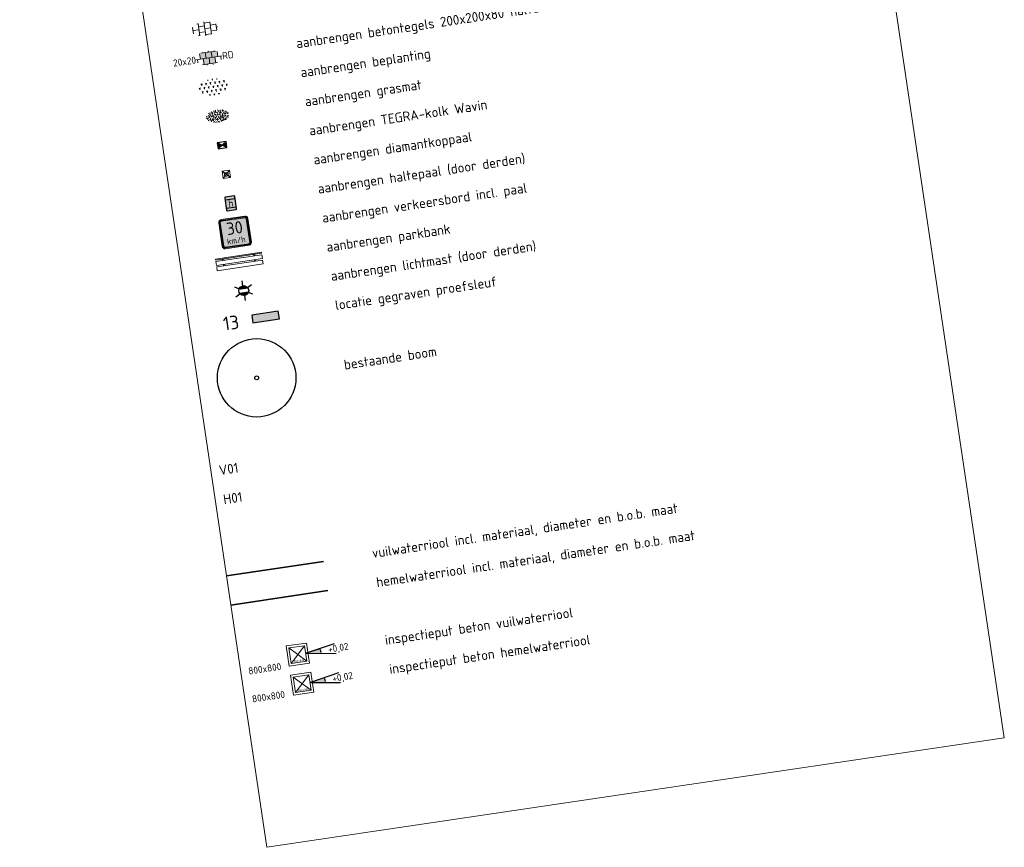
# Model space of a CAD drawing. Header units: metres. Extents: x 0 to 269924, y 0 to 933292.
# Tile 242 of 246: x 137605 to 137655, y 466929 to 466971. Entities that reach past the tile are written whole.
import ezdxf
from ezdxf.enums import TextEntityAlignment as Align

# ---------------------------------------------------------------- set-up
doc = ezdxf.new("R2010")
doc.units = ezdxf.units.M
doc.linetypes.add('RI-HWA', pattern=[7.4, 5, -2.4])
doc.linetypes.add('RI-VWA', pattern=[11, 5, -3, 0, -3])
for name, color, linetype, lineweight, true_color in [('B-WE-GR-BOOM-S', 7, 'Continuous', 25, 0x00a552), ('B-WE-MO-ONDERZOEK_SLEUF-S', 30, 'Continuous', 25, 0xff7f00), ('N-WE-GR-BEPLANTING-S', 7, 'Continuous', 18, 0x00a57c), ('N-WE-GR-GRAS-S', 7, 'Continuous', 18, 0x00a500), ('N-WE-RI-HWA_KOLK-S', 150, 'Continuous', 25, 0x007fff), ('N-WE-RI-HWA_PUTDEKSELHOOGTE-S', 150, 'Continuous', 25, 0x007fff), ('N-WE-RI-HWA_PUTNUMMER-T35', 150, 'Continuous', 35, 0x007fff), ('N-WE-RI-HWA_RIOOLPUT-T18', 150, 'Continuous', 18, 0x007fff), ('N-WE-RI-HWA_TRANSPORTLEIDING-G', 150, 'RI-HWA', 35, 0x007fff), ('N-WE-RI-VWA_PUTDEKSELHOOGTE-S', 20, 'Continuous', 25, 0xff3f00), ('N-WE-RI-VWA_PUTNUMMER-T50', 20, 'Continuous', 50, 0xff3f00), ('N-WE-RI-VWA_RIOOLPUT-T18', 20, 'Continuous', 18, 0xff3f00), ('N-WE-RI-VWA_TRANSPORTLEIDING-G', 20, 'RI-VWA', 35, 0xff3f00)]:
    doc.layers.add(name, color=color, linetype=linetype, lineweight=lineweight, true_color=true_color)
for name, color, linetype, lineweight in [('N-WE-IE-MEUBILAIR_WEGMEUBILAIR_LICHTMAST-S', 7, 'Continuous', 25), ('N-WE-IE-MEUBILAIR_WEGMEUBILAIR_PAAL-S', 7, 'Continuous', 18), ('N-WE-IE-MEUBILAIR_WEGMEUBILAIR_ZITBANK-S', 7, 'Continuous', 18), ('N-WE-VH-VERHARDING_TEGEL-S', 7, 'Continuous', 18), ('N-WE-VW-HALTEPAAL-S', 7, 'Continuous', 25), ('N-WE-VW-VERKEERSTEKEN_BORD_A-S', 7, 'Continuous', 25), ('X-XX-AL-LEGENDA-T25', 7, 'Continuous', 25)]:
    doc.layers.add(name, color=color, linetype=linetype, lineweight=lineweight)
doc.layers.add('X-XX-AL-HULPLIJN-G', color=30, linetype='Continuous', lineweight=18, plot=False)
doc.styles.add('NLCS-ISO', font='NLCS-ISO.ttf')
doc.styles.add('NLCS-ISO-M200-T18', font='NLCS-ISO.ttf', dxfattribs={"height": 0.36})
doc.styles.add('NLCS-ISO-M200-T25', font='NLCS-ISO.ttf', dxfattribs={"height": 0.5})
doc.styles.add('NLCS-RVV-M200-T25', font='NLCS-RVV.ttf')

# ---------------------------------------------------------------- blocks, each defined once
blk = doc.blocks.new('SVH-TEGEL_300X300_DUN_HALFST_KL-SO')
for p, q in [((-3.08, 0.75), (-3, 0.75)), ((-3, -0.83), (-3, 0.83)), ((-3, 0), (-1.5, 0)), ((-1.84, 1.5), (-1.5, 1.5)), ((-1.5, -1.6), (-1.5, 1.6)), ((-1.5, 0.75), (0, 0.75)), ((0, -1.78), (0, 1.78)), ((0, 1.5), (1.5, 1.5)), ((0, 0), (1.5, 0)), ((1.5, -1.6), (1.5, 1.6)), ((1.5, 0.75), (3, 0.75)), ((3, -0.83), (3, 0.83)), ((3, 0), (3.39, 0)), ((-3.08, -0.75), (-3, -0.75)), ((-1.84, -1.5), (-1.5, -1.5)), ((-1.5, -0.75), (0, -0.75)), ((0, -1.5), (1.5, -1.5)), ((1.5, -0.75), (3, -0.75))]:
    blk.add_line(p, q)
at = {"style": 'NLCS-ISO'}
blk.add_attdef('FORMAAT', text='', height=1.8, dxfattribs=at).set_placement((-3.18, 0), align=Align.MIDDLE_RIGHT)
blk.add_attdef('KLEUR', text='', height=1.8, dxfattribs=at).set_placement((3.49, 0), align=Align.MIDDLE_LEFT)
at = {"style": 'NLCS-ISO', "flags": 1}
blk.add_attdef('FUNCTIE', text='', height=1.8, dxfattribs=at).set_placement((0.12, -3.58), align=Align.MIDDLE_CENTER)
blk = doc.blocks.new('SIE-WEG_PAAL_KUNSTSTOF')
for p, q in [((-0.188, 0.188), (0.188, -0.188)), ((0.188, 0.188), (-0.188, -0.188))]:
    blk.add_line(p, q)
at = {"flags": 128}
for points in [[(-0.188, -0.188), (0.188, -0.188), (0.188, 0.188), (-0.188, 0.188)], [(-0.094, 0.094), (0.094, 0.094), (0.094, -0.094), (-0.094, -0.094)]]:
    blk.add_lwpolyline(points, close=True, dxfattribs=at)
blk = doc.blocks.new('SVH-TEGEL_300X300_DIK_LINT_KL-SO')
at = {"true_color": 0xa50000}
h = blk.add_hatch(color=14, dxfattribs=at)
h.dxf.hatch_style = 1
edge = h.paths.add_edge_path()
edge.add_line((-0.75, 1.5), (-1.9, 1.5))
edge.add_ellipse((0, 0), major_axis=(3.39, 0), ratio=0.533267, start_angle=124.0497, end_angle=131.5106)
edge.add_line((-2.25, 1.36), (-2.25, 0))
edge.add_line((-2.25, 0), (-0.75, 0))
edge.add_line((-0.75, 0), (-0.75, 1.5))
h.paths.add_polyline_path([(0.75, 1.5), (-0.75, 1.5), (-0.75, 0), (0.75, 0)])
edge = h.paths.add_edge_path()
edge.add_ellipse((0, 0), major_axis=(3.39, 0), ratio=0.533267, start_angle=48.4894, end_angle=55.9503)
edge.add_line((1.9, 1.5), (0.75, 1.5))
edge.add_line((0.75, 1.5), (0.75, 0))
edge.add_line((0.75, 0), (2.25, 0))
edge.add_line((2.25, 0), (2.25, 1.36))
h.paths.add_polyline_path([(1.5, 0), (0.75, 0), (0, 0), (0, -1.5), (1.5, -1.5)])
h.paths.add_polyline_path([(0, 0), (-0.75, 0), (-1.5, 0), (-1.5, -1.5), (0, -1.5)])
for p, q in [((-2.25, 1.36), (-2.25, 0)), ((-1.9, 1.5), (1.9, 1.5)), ((-1.5, 1.62), (-1.5, 1.5)), ((-0.75, 1.5), (-0.75, 0)), ((0, 1.81), (0, 1.5)), ((0, 0), (0, -1.5)), ((0.75, 1.5), (0.75, 0)), ((1.5, 1.62), (1.5, 1.5)), ((2.25, 1.36), (2.25, 0)), ((-3.39, 0), (3.39, 0)), ((-3, 0), (-3, -0.85)), ((-1.9, -1.5), (1.9, -1.5)), ((-1.5, 0), (-1.5, -1.5)), ((-0.75, -1.5), (-0.75, -1.77)), ((0.75, -1.5), (0.75, -1.77)), ((1.5, 0), (1.5, -1.5)), ((3, 0), (3, -0.85))]:
    blk.add_line(p, q)
at = {"style": 'NLCS-ISO'}
blk.add_attdef('FORMAAT', text='', height=1.8, dxfattribs=at).set_placement((-3.39, 0), align=Align.MIDDLE_RIGHT)
blk.add_attdef('KLEUR', text='', height=1.8, dxfattribs=at).set_placement((3.39, 0), align=Align.MIDDLE_LEFT)
at = {"style": 'NLCS-ISO', "flags": 1}
blk.add_attdef('FUNCTIE', text='', height=1.8, dxfattribs=at).set_placement((0.12, -3.58), align=Align.MIDDLE_CENTER)
blk = doc.blocks.new('SGR-BEPLANTING_SOORT_01-SO')
for p, q in [((-1.73, 0), (-1.8, 0.13)), ((-1.73, 0), (-1.66, 0.13)), ((-1.73, 0), (-1.73, -0.12)), ((-1.44, 0.5), (-1.52, 0.63)), ((-1.44, 0.5), (-1.37, 0.63)), ((-1.44, 0.5), (-1.44, 0.38)), ((-1.15, 0), (-1.23, 0.13)), ((-1.15, 0), (-1.08, 0.13)), ((-1.15, 0), (-1.15, -0.12)), ((-0.87, 0.5), (-0.94, 0.63)), ((-0.87, 0.5), (-0.79, 0.63)), ((-0.87, 0.5), (-0.87, 0.38)), ((-0.58, 0), (-0.65, 0.13)), ((-0.58, 0.99), (-0.58, 0.88)), ((-0.58, 0), (-0.51, 0.13)), ((-0.58, 0), (-0.58, -0.12)), ((-0.29, 0.5), (-0.36, 0.63)), ((-0.29, 0.5), (-0.22, 0.63)), ((-0.29, 0.5), (-0.29, 0.38)), ((0, 0), (-0.07, 0.13)), ((0, 1), (-0.02, 1.04)), ((0, 1), (0.02, 1.04)), ((0, 1), (0, 0.88)), ((0, 0), (0.07, 0.13)), ((0, 0), (0, -0.12)), ((0.29, 0.5), (0.22, 0.63)), ((0.29, 0.5), (0.36, 0.63)), ((0.29, 0.5), (0.29, 0.38)), ((0.58, 0), (0.51, 0.13)), ((0.58, 0.99), (0.58, 0.88)), ((0.58, 0), (0.65, 0.13)), ((0.58, 0), (0.58, -0.12)), ((0.87, 0.5), (0.79, 0.63)), ((0.87, 0.5), (0.94, 0.63)), ((0.87, 0.5), (0.87, 0.38)), ((1.15, 0), (1.08, 0.13)), ((1.15, 0), (1.23, 0.13)), ((1.15, 0), (1.15, -0.12)), ((1.44, 0.5), (1.37, 0.63)), ((1.44, 0.5), (1.52, 0.63)), ((1.44, 0.5), (1.44, 0.38)), ((1.73, 0), (1.66, 0.13)), ((1.73, 0), (1.8, 0.13)), ((1.73, 0), (1.73, -0.12)), ((-1.44, -0.5), (-1.52, -0.37)), ((-1.44, -0.5), (-1.37, -0.37)), ((-1.44, -0.5), (-1.44, -0.62)), ((-0.87, -0.5), (-0.94, -0.37)), ((-0.87, -0.5), (-0.79, -0.37)), ((-0.87, -0.5), (-0.87, -0.62)), ((-0.58, -0.99), (-0.65, -0.87)), ((-0.57, -0.99), (-0.51, -0.87)), ((-0.29, -0.5), (-0.36, -0.37)), ((-0.29, -0.5), (-0.22, -0.37)), ((-0.29, -0.5), (-0.29, -0.62)), ((0, -1), (-0.07, -0.87)), ((0, -1), (0.07, -0.87)), ((0, -1), (0, -1.04)), ((0.29, -0.5), (0.22, -0.37)), ((0.29, -0.5), (0.36, -0.37)), ((0.29, -0.5), (0.29, -0.62)), ((0.57, -0.99), (0.51, -0.87)), ((0.58, -0.99), (0.65, -0.87)), ((0.87, -0.5), (0.79, -0.37)), ((0.87, -0.5), (0.94, -0.37)), ((0.87, -0.5), (0.87, -0.62)), ((1.44, -0.5), (1.37, -0.37)), ((1.44, -0.5), (1.52, -0.37)), ((1.44, -0.5), (1.44, -0.62))]:
    blk.add_line(p, q)
at = {"style": 'NLCS-ISO'}
blk.add_attdef('TYPE', text='', height=0.5, dxfattribs=at).set_placement((3.47, -0.02), align=Align.MIDDLE_CENTER)
blk = doc.blocks.new('SGR-GRAS_01-SO')
at = {"ltscale": 0.1}
for p, q in [((-1.96, -0.07), (-1.98, 0)), ((-1.93, 0.19), (-1.93, 0.24)), ((-1.89, 0.24), (-1.92, 0.25)), ((-1.67, 0.02), (-1.6, 0.04)), ((-1.6, 0.24), (-1.65, 0.29)), ((-1.53, 0.32), (-1.6, 0.35)), ((-1.45, 0.64), (-1.52, 0.66)), ((-1.52, 0.19), (-1.44, 0.19)), ((-1.47, 0.58), (-1.48, 0.65)), ((-1.43, 0.48), (-1.35, 0.5)), ((-1.36, 0.21), (-1.43, 0.23)), ((-1.42, 0.13), (-1.36, 0.17)), ((-1.38, 0.11), (-1.32, 0.16)), ((-1.37, 0.01), (-1.38, 0.08)), ((-1.33, 0.11), (-1.33, 0.19)), ((-1.3, 0.76), (-1.32, 0.77)), ((-1.28, 0.68), (-1.28, 0.76)), ((-1.17, 0.39), (-1.23, 0.43)), ((-1.17, 0.24), (-1.22, 0.29)), ((-1.15, 0.65), (-1.21, 0.7)), ((-1.11, 0.17), (-1.04, 0.19)), ((-1.03, 0.03), (-1.1, 0.07)), ((-0.94, 0.84), (-1, 0.88)), ((-0.97, 0.51), (-0.92, 0.57)), ((-0.89, 0.5), (-0.97, 0.52)), ((-0.94, 0.19), (-0.87, 0.19)), ((-0.92, 0.42), (-0.86, 0.46)), ((-0.89, 0.81), (-0.82, 0.81)), ((-0.87, 0.66), (-0.89, 0.73)), ((-0.8, 0.06), (-0.88, 0.08)), ((-0.87, 0.62), (-0.8, 0.64)), ((-0.8, 0.47), (-0.87, 0.51)), ((-0.75, 0.24), (-0.8, 0.29)), ((-0.77, 0.09), (-0.79, 0.16)), ((-0.73, 0.65), (-0.78, 0.7)), ((-0.74, 0.03), (-0.73, 0.11)), ((-0.67, 0.11), (-0.73, 0.14)), ((-0.69, 0.61), (-0.68, 0.68)), ((-0.58, 0.92), (-0.64, 0.96)), ((-0.56, 0.92), (-0.51, 0.97)), ((-0.56, 0.32), (-0.48, 0.34)), ((-0.44, 0.55), (-0.51, 0.59)), ((-0.43, 0.78), (-0.5, 0.8)), ((-0.42, 0.71), (-0.36, 0.74)), ((-0.34, 0.35), (-0.41, 0.37)), ((-0.32, 0.24), (-0.38, 0.29)), ((-0.31, 0.19), (-0.37, 0.22)), ((-0.37, 0.19), (-0.29, 0.19)), ((-0.31, 0.65), (-0.36, 0.7)), ((-0.32, 0.81), (-0.24, 0.81)), ((-0.32, 0.77), (-0.24, 0.79)), ((-0.28, 0.73), (-0.29, 0.81)), ((-0.21, 1), (-0.27, 1.03)), ((-0.24, 0.02), (-0.17, 0.04)), ((-0.18, 0.17), (-0.19, 0.24)), ((-0.08, 0.63), (-0.14, 0.67)), ((-0.14, -0.04), (-0.14, 0.03)), ((-0.09, 0.53), (-0.09, 0.6)), ((-0.08, 0.16), (-0.03, 0.21)), ((-0.07, 0.19), (0, 0.23)), ((0.06, 0.27), (-0.01, 0.3)), ((0, 0.47), (0.07, 0.49)), ((0.1, 0.24), (0.05, 0.29)), ((0.13, 0.64), (0.06, 0.66)), ((0.07, 0.99), (0.14, 1.03)), ((0.12, 0.65), (0.07, 0.7)), ((0.22, 0.2), (0.15, 0.22)), ((0.21, 0.19), (0.28, 0.19)), ((0.29, 0.71), (0.22, 0.75)), ((0.24, 0.92), (0.31, 0.94)), ((0.26, 0.81), (0.33, 0.81)), ((0.32, 0.81), (0.3, 0.89)), ((0.31, 0.17), (0.39, 0.19)), ((0.32, 0.57), (0.38, 0.62)), ((0.42, 0.34), (0.36, 0.38)), ((0.42, 0.25), (0.4, 0.32)), ((0.43, 0.48), (0.49, 0.51)), ((0.53, 0.24), (0.47, 0.29)), ((0.54, 0.65), (0.49, 0.7)), ((0.56, -0.02), (0.49, 0.02)), ((0.5, 0.45), (0.51, 0.53)), ((0.59, 0.93), (0.52, 0.94)), ((0.55, 0.62), (0.63, 0.64)), ((0.65, 0.79), (0.58, 0.83)), ((0.68, 0.49), (0.61, 0.51)), ((0.77, 0.05), (0.7, 0.07)), ((0.78, 0.42), (0.72, 0.46)), ((0.78, 0.19), (0.86, 0.19)), ((0.83, 0.81), (0.91, 0.81)), ((0.92, 0.06), (0.85, 0.09)), ((0.87, 0.31), (0.94, 0.33)), ((0.95, 0.24), (0.9, 0.29)), ((0.91, 0.89), (0.91, 0.92)), ((0.97, 0.65), (0.91, 0.7)), ((0.93, 0.76), (0.99, 0.8)), ((1.01, 0.87), (0.95, 0.91)), ((1.01, 0.33), (1, 0.4)), ((1.15, 0.78), (1.08, 0.8)), ((1.15, 0.5), (1.08, 0.54)), ((1.1, 0.38), (1.1, 0.45)), ((1.11, 0.77), (1.18, 0.79)), ((1.24, 0.34), (1.17, 0.36)), ((1.18, 0.01), (1.26, 0.03)), ((1.21, 0.21), (1.26, 0.26)), ((1.28, 0.14), (1.22, 0.17)), ((1.28, 0.25), (1.35, 0.29)), ((1.37, 0.24), (1.32, 0.29)), ((1.39, 0.65), (1.34, 0.7)), ((1.36, 0.19), (1.43, 0.19)), ((1.42, 0.46), (1.5, 0.48)), ((1.51, 0.58), (1.44, 0.62)), ((1.64, 0.21), (1.58, 0.25)), ((1.61, 0.41), (1.59, 0.48)), ((1.69, 0.3), (1.7, 0.37)), ((1.79, 0.19), (1.72, 0.21)), ((1.74, 0.16), (1.81, 0.18)), ((1.8, 0.24), (1.75, 0.29)), ((1.93, 0.19), (1.95, 0.19)), ((-1.92, -0.16), (-1.85, -0.12)), ((-1.82, -0.08), (-1.9, -0.06)), ((-1.76, -0.13), (-1.82, -0.09)), ((-1.78, -0.3), (-1.73, -0.25)), ((-1.62, -0.5), (-1.69, -0.46)), ((-1.63, -0.57), (-1.68, -0.52)), ((-1.61, -0.17), (-1.67, -0.11)), ((-1.57, -0.44), (-1.49, -0.44)), ((-1.54, -0.66), (-1.5, -0.64)), ((-1.4, -0.05), (-1.46, -0.01)), ((-1.38, -0.46), (-1.38, -0.39)), ((-1.35, -0.28), (-1.28, -0.26)), ((-1.27, -0.23), (-1.34, -0.21)), ((-1.26, -0.42), (-1.33, -0.38)), ((-1.27, -0.56), (-1.28, -0.48)), ((-1.21, -0.57), (-1.26, -0.52)), ((-1.18, -0.67), (-1.25, -0.65)), ((-1.19, -0.17), (-1.24, -0.11)), ((-1.13, -0.78), (-1.19, -0.75)), ((-1.06, -0.39), (-1, -0.35)), ((-1.04, -0.58), (-0.97, -0.57)), ((-0.99, -0.44), (-0.92, -0.44)), ((-0.9, -0.34), (-0.96, -0.3)), ((-0.9, -0.65), (-0.84, -0.6)), ((-0.84, -0.94), (-0.85, -0.93)), ((-0.78, -0.57), (-0.84, -0.52)), ((-0.76, -0.7), (-0.83, -0.67)), ((-0.76, -0.17), (-0.82, -0.11)), ((-0.8, -0.13), (-0.73, -0.11)), ((-0.71, -0.38), (-0.79, -0.36)), ((-0.79, -0.54), (-0.78, -0.46)), ((-0.72, -0.89), (-0.65, -0.87)), ((-0.71, -0.9), (-0.64, -0.86)), ((-0.62, -0.82), (-0.7, -0.8)), ((-0.67, -0.48), (-0.69, -0.4)), ((-0.53, -0.26), (-0.6, -0.22)), ((-0.58, -0.99), (-0.59, -0.97)), ((-0.57, -0.1), (-0.5, -0.06)), ((-0.49, -0.25), (-0.44, -0.19)), ((-0.48, -0.44), (-0.41, -0.42)), ((-0.4, -0.63), (-0.46, -0.59)), ((-0.38, -0.98), (-0.43, -0.93)), ((-0.42, -0.44), (-0.34, -0.44)), ((-0.36, -0.57), (-0.41, -0.52)), ((-0.34, -0.17), (-0.39, -0.11)), ((-0.26, -0.99), (-0.33, -0.95)), ((-0.25, -0.09), (-0.32, -0.07)), ((-0.17, -0.18), (-0.24, -0.14)), ((-0.16, -0.53), (-0.23, -0.51)), ((-0.21, -0.61), (-0.15, -0.58)), ((-0.19, -0.62), (-0.19, -0.54)), ((-0.17, -0.74), (-0.1, -0.72)), ((-0.07, -0.97), (-0.14, -0.95)), ((-0.04, -0.55), (-0.1, -0.51)), ((-0.08, -0.4), (-0.09, -0.32)), ((-0.01, -1.01), (0.04, -0.95)), ((0.05, -0.98), (0, -0.93)), ((0.07, -0.57), (0.01, -0.52)), ((0.02, -0.96), (0.01, -0.89)), ((0.08, -0.17), (0.03, -0.11)), ((0.1, -0.91), (0.03, -0.88)), ((0.07, -0.29), (0.14, -0.27)), ((0.19, -0.1), (0.13, -0.06)), ((0.16, -0.44), (0.23, -0.44)), ((0.17, -1.04), (0.22, -1.02)), ((0.31, -0.24), (0.24, -0.22)), ((0.33, -0.47), (0.26, -0.43)), ((0.29, -0.33), (0.35, -0.29)), ((0.4, -0.68), (0.32, -0.66)), ((0.39, -0.6), (0.45, -0.55)), ((0.39, -0.59), (0.46, -0.57)), ((0.4, -0.69), (0.41, -0.62)), ((0.46, -0.83), (0.4, -0.8)), ((0.47, -0.98), (0.42, -0.93)), ((0.49, -0.57), (0.44, -0.52)), ((0.45, -0.12), (0.46, -0.05)), ((0.51, -0.17), (0.45, -0.11)), ((0.52, -0.32), (0.5, -0.24)), ((0.62, -0.88), (0.6, -0.81)), ((0.63, -0.14), (0.7, -0.12)), ((0.69, -0.39), (0.62, -0.35)), ((0.64, -0.84), (0.71, -0.81)), ((0.7, -0.89), (0.77, -0.88)), ((0.73, -0.44), (0.81, -0.44)), ((0.82, -0.76), (0.76, -0.72)), ((0.78, -0.04), (0.85, 0)), ((0.86, -0.39), (0.79, -0.37)), ((0.8, -0.19), (0.85, -0.14)), ((0.86, -0.94), (0.84, -0.93)), ((0.91, -0.57), (0.86, -0.52)), ((0.93, -0.17), (0.88, -0.11)), ((0.95, -0.83), (0.88, -0.81)), ((0.94, -0.44), (1.01, -0.42)), ((1.05, -0.31), (0.99, -0.27)), ((1, -0.77), (1, -0.7)), ((1.05, -0.2), (1.05, -0.12)), ((1.11, -0.24), (1.1, -0.16)), ((1.19, -0.68), (1.12, -0.64)), ((1.14, -0.56), (1.21, -0.52)), ((1.21, -0.8), (1.2, -0.73)), ((1.33, -0.1), (1.26, -0.08)), ((1.26, -0.75), (1.33, -0.73)), ((1.34, -0.57), (1.29, -0.52)), ((1.36, -0.17), (1.3, -0.11)), ((1.31, -0.44), (1.38, -0.44)), ((1.42, -0.23), (1.35, -0.19)), ((1.42, -0.54), (1.35, -0.52)), ((1.55, -0.6), (1.49, -0.56)), ((1.5, -0.29), (1.57, -0.27)), ((1.64, -0.27), (1.65, -0.2)), ((1.64, -0.27), (1.7, -0.23)), ((1.68, -0.55), (1.74, -0.5)), ((1.71, -0.16), (1.69, -0.09)), ((1.78, -0.15), (1.71, -0.11)), ((1.71, -0.52), (1.71, -0.52)), ((1.78, -0.17), (1.73, -0.11)), ((1.88, -0.25), (1.81, -0.23))]:
    blk.add_line(p, q, dxfattribs=at)
at = {"ltscale": 0.1, "style": 'NLCS-ISO'}
blk.add_attdef('TYPE', text='', height=0.5, dxfattribs=at).set_placement((3.47, -0.02), align=Align.MIDDLE_CENTER)
blk = doc.blocks.new('N-SRI-KOLK_STRAAT_450X300-SO')
h = blk.add_hatch(color=256)
h.dxf.hatch_style = 1
h.paths.add_polyline_path([(0, 0), (-1.125, 0.75), (-1.125, -0.75)])
h.paths.add_polyline_path([(1.125, -0.75), (1.125, 0.75), (0, 0)])
for p, q in [((-1.125, -0.75), (1.125, 0.75)), ((1.125, -0.75), (-1.125, 0.75))]:
    blk.add_line(p, q)
at = {"flags": 128}
blk.add_lwpolyline([(-1.125, -0.75), (1.125, -0.75), (1.125, 0.75), (-1.125, 0.75)], close=True, dxfattribs=at)
blk = doc.blocks.new('*U355')
for p, q in [((-0.4, 0.4), (0.4, -0.4)), ((0.4, 0.4), (-0.4, -0.4))]:
    blk.add_line(p, q)
for points in [[(-0.52, -0.52), (0.52, -0.52), (0.52, 0.52), (-0.52, 0.52)], [(-0.4, -0.4), (0.4, -0.4), (0.4, 0.4), (-0.4, 0.4)]]:
    blk.add_lwpolyline(points, close=True)
at = {"style": 'NLCS-ISO'}
blk.add_text('800x800', height=0.1, rotation=360, dxfattribs=at).set_placement((-0.262, -0.363))
blk = doc.blocks.new('*U354')
for p, q in [((-0.4, 0.4), (0.4, -0.4)), ((0.4, 0.4), (-0.4, -0.4))]:
    blk.add_line(p, q)
for points in [[(-0.52, -0.52), (0.52, -0.52), (0.52, 0.52), (-0.52, 0.52)], [(-0.4, -0.4), (0.4, -0.4), (0.4, 0.4), (-0.4, 0.4)]]:
    blk.add_lwpolyline(points, close=True)
at = {"style": 'NLCS-ISO'}
blk.add_text('800x800', height=0.1, rotation=360, dxfattribs=at).set_placement((-0.262, -0.363))
blk = doc.blocks.new('SRI-PUTDEKSELHOOGTE-SO')
blk.add_hatch(color=256).paths.add_polyline_path([(3.66, 1.37), (3.02, 2.49), (0, 0)])
for p, q in [((0, 0), (6.04, 4.97)), ((0, 0), (7.32, 2.74)), ((0, 0), (3.02, 2.49)), ((3.15, 2.26), (3.53, 1.59))]:
    blk.add_line(p, q)
at = {"ltscale": 0.1, "style": 'NLCS-ISO'}
blk.add_attdef('PUTHGT', text='', height=1.8, rotation=30, dxfattribs=at).set_placement((5.02, 2.93), align=Align.MIDDLE_LEFT)
blk = doc.blocks.new('N-SIE-WEG_LICHTMAST-SO')
h = blk.add_hatch(color=256)
h.paths.add_polyline_path([(1.16, 0.5, 0.658505), (-1.16, 0.5)])
h.paths.add_polyline_path([(-1.16, -0.5, 0.658505), (1.16, -0.5)])
at = {"flags": 128}
for points in [[(0, 1.27), (0, 2.53)], [(-2.19, 1.27), (-1.1, 0.63)], [(-1.16, 0.5), (1.16, 0.5)], [(1.1, 0.63), (2.19, 1.27)], [(-2.19, -1.27), (-1.1, -0.63)], [(-1.16, -0.5), (1.16, -0.5)], [(0, -1.27), (0, -2.53)], [(2.19, -1.27), (1.1, -0.63)]]:
    blk.add_lwpolyline(points, dxfattribs=at)
at = {"ltscale": 0.5}
blk.add_circle((0, 0), 1.27, dxfattribs=at)
at = {"style": 'NLCS-ISO'}
blk.add_attdef('TYPE', text='', height=1.8, dxfattribs=at).set_placement((0, 2.53), align=Align.BOTTOM_CENTER)
blk = doc.blocks.new('*U41')
h = blk.add_hatch(color=252)
h.dxf.hatch_style = 1
h.paths.add_polyline_path([(-3.33, -1), (3.48, -1), (3.48, 1), (-3.33, 1)])
at = {"flags": 128}
blk.add_lwpolyline([(-3.33, -1), (3.48, -1), (3.48, 1), (-3.33, 1)], close=True, dxfattribs=at)
blk = doc.blocks.new('SIE-WEG_ZITBANK_MET_LEUNING')
blk.add_hatch(color=256).paths.add_polyline_path([(-0.984, 0.302), (-0.984, 0.253), (0.984, 0.253), (0.984, 0.302)])
for p, q in [((-0.689, 0.253), (-0.689, 0.172)), ((-0.64, 0.253), (-0.64, 0.172)), ((0.64, 0.253), (0.64, 0.172)), ((0.689, 0.253), (0.689, 0.172)), ((-0.689, -0.105), (-0.689, -0.025)), ((-0.64, -0.105), (-0.64, -0.025)), ((0.64, -0.105), (0.64, -0.025)), ((0.689, -0.105), (0.689, -0.025))]:
    blk.add_line(p, q)
at = {"flags": 128}
for points in [[(-0.984, 0.253), (-0.984, 0.302), (0.984, 0.302), (0.984, 0.253)], [(0.984, 0.172), (0.984, -0.025), (-0.984, -0.025), (-0.984, 0.172)], [(-0.984, -0.105), (-0.984, -0.302), (0.984, -0.302), (0.984, -0.105)]]:
    blk.add_lwpolyline(points, close=True, dxfattribs=at)
blk = doc.blocks.new('SVW-HALTEPAAL-SO')
at = {"true_color": 0xffff00}
h = blk.add_hatch(color=2, dxfattribs=at)
h.dxf.hatch_style = 1
edge = h.paths.add_edge_path()
edge.add_arc((1.09, 1.56), 0.196, 0, 90)
edge.add_line((1.09, 1.76), (-1.09, 1.76))
edge.add_arc((-1.09, 1.56), 0.196, 90, 180)
edge.add_line((-1.29, 1.56), (-1.29, -1.56))
edge.add_arc((-1.09, -1.56), 0.196, 180, 270)
edge.add_line((-1.09, -1.76), (1.09, -1.76))
edge.add_arc((1.09, -1.56), 0.196, 270, 360)
edge.add_line((1.29, -1.56), (1.29, 1.56))
for p, q in [((-1.29, 1.06), (1.29, 1.06)), ((-1.29, -1.06), (1.29, -1.06))]:
    blk.add_line(p, q)
blk.add_lwpolyline([(-1.09, -1.76), (1.09, -1.76, 0.414214), (1.29, -1.56), (1.29, 1.56, 0.414214), (1.09, 1.76), (-1.09, 1.76, 0.414214), (-1.29, 1.56), (-1.29, -1.56, 0.414214)], format="xyb", close=True)
at = {"lineweight": 18, "style": 'NLCS-ISO'}
blk.add_text('h', height=1.8, dxfattribs=at).set_placement((0.02, 0.01), align=Align.MIDDLE_CENTER)
blk = doc.blocks.new('N-SVW-VERKEERSTEKEN_BORD_A04_030-SO')
at = {"true_color": 0x007dc8}
h = blk.add_hatch(color=152, dxfattribs=at)
h.dxf.hatch_style = 1
h.paths.add_polyline_path([(3.05, 3.75), (-3.05, 3.75, 0.414214), (-3.75, 3.05), (-3.75, 0), (-3.55, 0), (-3.55, 3.05, -0.414214), (-3.05, 3.55), (3.05, 3.55, -0.414214), (3.55, 3.05), (3.55, 0), (3.75, 0), (3.75, 3.05, 0.414214)])
at = {"true_color": 0xffffff}
h = blk.add_hatch(color=7, dxfattribs=at)
h.dxf.hatch_style = 1
h.paths.add_polyline_path([(3.05, 3.55), (-3.05, 3.55, 0.414214), (-3.55, 3.05), (-3.55, 0), (-3.35, 0), (-3.35, 3.05, -0.414214), (-3.05, 3.35), (3.05, 3.35, -0.414214), (3.35, 3.05), (3.35, 0), (3.55, 0), (3.55, 3.05, 0.414214)])
at = {"true_color": 0x007dc8}
h = blk.add_hatch(color=152, dxfattribs=at)
h.dxf.hatch_style = 1
h.paths.add_polyline_path([(3.35, 3.05, 0.414214), (3.05, 3.35), (-3.05, 3.35, 0.414214), (-3.35, 3.05), (-3.35, 0), (3.35, 0)], flags=17)
h = blk.add_hatch(color=152, dxfattribs=at)
h.dxf.hatch_style = 1
h.paths.add_polyline_path([(-3.55, 0), (-3.75, 0), (-3.75, -3.05, 0.414214), (-3.05, -3.75), (3.05, -3.75, 0.414214), (3.75, -3.05), (3.75, 0), (3.55, 0), (3.55, -3.05, -0.414214), (3.05, -3.55), (-3.05, -3.55, -0.414214), (-3.55, -3.05)])
at = {"true_color": 0xffffff}
h = blk.add_hatch(color=7, dxfattribs=at)
h.dxf.hatch_style = 1
h.paths.add_polyline_path([(-3.35, 0), (-3.55, 0), (-3.55, -3.05, 0.414214), (-3.05, -3.55), (3.05, -3.55, 0.414214), (3.55, -3.05), (3.55, 0), (3.35, 0), (3.35, -3.05, -0.414214), (3.05, -3.35), (-3.05, -3.35, -0.414214), (-3.35, -3.05)])
at = {"true_color": 0x007dc8}
h = blk.add_hatch(color=152, dxfattribs=at)
h.dxf.hatch_style = 1
h.paths.add_polyline_path([(3.35, 0), (-3.35, 0), (-3.35, -3.05, 0.414214), (-3.05, -3.35), (3.05, -3.35, 0.414214), (3.35, -3.05)], flags=17)
at = {"color": 145, "lineweight": 0, "true_color": 0x377daf}
blk.add_lwpolyline([(-3.05, -3.75), (3.05, -3.75, 0.414214), (3.75, -3.05), (3.75, 3.05, 0.414214), (3.05, 3.75), (-3.05, 3.75, 0.414214), (-3.75, 3.05), (-3.75, -3.05, 0.414214)], format="xyb", close=True, dxfattribs=at)
at = {"color": 7, "lineweight": 0, "true_color": 0xffffff}
for points in [[(-3.05, -3.55), (3.05, -3.55, 0.414214), (3.55, -3.05), (3.55, 3.05, 0.414214), (3.05, 3.55), (-3.05, 3.55, 0.414214), (-3.55, 3.05), (-3.55, -3.05, 0.414214)], [(-3.05, -3.35), (3.05, -3.35, 0.414214), (3.35, -3.05), (3.35, 3.05, 0.414214), (3.05, 3.35), (-3.05, 3.35, 0.414214), (-3.35, 3.05), (-3.35, -3.05, 0.414214)]]:
    blk.add_lwpolyline(points, format="xyb", close=True, dxfattribs=at)
at = {"color": 7, "true_color": 0xffffff, "style": 'NLCS-RVV-M200-T25'}
for s, height, p in [('30', 3.15, (0.05, 1.15)), ('km/h', 1.5, (0, -2.05))]:
    blk.add_text(s, height=height, dxfattribs=at).set_placement(p, align=Align.MIDDLE_CENTER)
blk = doc.blocks.new('SGR-BOOM_02')
for radius in [10, 0.5]:
    blk.add_circle((0, 0), radius)

msp = doc.modelspace()

# ---------------------------------------------------------------- linework, layer by layer
at = {"layer": 'N-WE-RI-HWA_TRANSPORTLEIDING-G', "flags": 128}
msp.add_lwpolyline([(137615.879, 466941.021), (137621.814, 466941.903)], dxfattribs=at)
at = {"layer": 'N-WE-RI-VWA_TRANSPORTLEIDING-G', "flags": 128}
msp.add_lwpolyline([(137615.658, 466942.505), (137621.593, 466943.387)], dxfattribs=at)
at = {"layer": 'X-XX-AL-HULPLIJN-G'}
msp.add_lwpolyline([(137605.108, 467013.499), (137642.695, 467019.084), (137655.303, 466934.248), (137617.715, 466928.662)], close=True, dxfattribs=at)

# ---------------------------------------------------------------- block references
at = {"layer": 'B-WE-GR-BOOM-S', "xscale": 0.2, "yscale": 0.2, "zscale": 0.2, "rotation": 8.452767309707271}
msp.add_blockref('SGR-BOOM_02', (137617.189, 466952.613), dxfattribs=at)
at = {"layer": 'B-WE-MO-ONDERZOEK_SLEUF-S'}
ref = msp.add_blockref('*U41', (137617.629, 466955.711), dxfattribs=dict(at, xscale=0.2000000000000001, yscale=0.2000000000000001, zscale=0.2000000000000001, rotation=8.452767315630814))
ref.add_attrib('NR', '13', (137615.538, 466955.014), dxfattribs={"layer": '0', "height": 0.7, "rotation": 8.4528, "style": 'NLCS-ISO'})
at = {"layer": 'N-WE-GR-BEPLANTING-S', "xscale": 0.4, "yscale": 0.4, "zscale": 0.4, "rotation": 8.452767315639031}
msp.add_blockref('SGR-BEPLANTING_SOORT_01-SO', (137614.984, 466967.45), dxfattribs=at)
at = {"layer": 'N-WE-GR-GRAS-S', "xscale": 0.3, "yscale": 0.3, "zscale": 0.3, "rotation": 8.452767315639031}
msp.add_blockref('SGR-GRAS_01-SO', (137615.205, 466965.966), dxfattribs=at)
at = {"layer": 'N-WE-IE-MEUBILAIR_WEGMEUBILAIR_LICHTMAST-S', "xscale": 0.2, "yscale": 0.2, "zscale": 0.2, "rotation": 8.452767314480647}
msp.add_blockref('N-SIE-WEG_LICHTMAST-SO', (137616.528, 466957.064), dxfattribs=at)
at = {"layer": 'N-WE-IE-MEUBILAIR_WEGMEUBILAIR_PAAL-S', "rotation": 8.452767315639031}
msp.add_blockref('SIE-WEG_PAAL_KUNSTSTOF', (137615.646, 466962.999), dxfattribs=at)
at = {"layer": 'N-WE-IE-MEUBILAIR_WEGMEUBILAIR_ZITBANK-S', "xscale": 1.2, "rotation": 8.45}
msp.add_blockref('SIE-WEG_ZITBANK_MET_LEUNING', (137616.307, 466958.548), dxfattribs=at)
at = {"layer": 'N-WE-RI-HWA_KOLK-S', "xscale": 0.2, "yscale": 0.2, "zscale": 0.2, "rotation": 8.452767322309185}
msp.add_blockref('N-SRI-KOLK_STRAAT_450X300-SO', (137615.425, 466964.483), dxfattribs=at)
at = {"layer": 'N-WE-RI-HWA_PUTDEKSELHOOGTE-S', "xscale": 0.2, "yscale": 0.2, "zscale": 0.2, "rotation": 339.4464805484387}
msp.add_blockref('SRI-PUTDEKSELHOOGTE-SO', (137619.903, 466937.07), dxfattribs=at).add_auto_attribs({'PUTHGT': '+0,02'})
at = {"layer": 'N-WE-RI-VWA_PUTDEKSELHOOGTE-S', "xscale": 0.2, "yscale": 0.2, "zscale": 0.2, "rotation": 339.4464805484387}
msp.add_blockref('SRI-PUTDEKSELHOOGTE-SO', (137619.682, 466938.559), dxfattribs=at).add_auto_attribs({'PUTHGT': '+0,02'})
at = {"layer": 'N-WE-VH-VERHARDING_TEGEL-S', "xscale": 0.2, "yscale": 0.2, "zscale": 0.2, "rotation": 8.452767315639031}
msp.add_blockref('SVH-TEGEL_300X300_DUN_HALFST_KL-SO', (137614.543, 466970.418), dxfattribs=at)
at = {"layer": 'N-WE-VH-VERHARDING_TEGEL-S', "xscale": 0.2, "yscale": 0.2, "zscale": 0.2, "rotation": 8.45}
msp.add_blockref('SVH-TEGEL_300X300_DIK_LINT_KL-SO', (137614.764, 466968.934), dxfattribs=at).add_auto_attribs({'FORMAAT': '20x20', 'KLEUR': 'RD'})
at = {"layer": 'N-WE-VW-HALTEPAAL-S', "xscale": 0.2, "yscale": 0.2, "zscale": 0.2, "rotation": 8.45}
msp.add_blockref('SVW-HALTEPAAL-SO', (137615.866, 466961.516), dxfattribs=at)
at = {"layer": 'N-WE-VW-VERKEERSTEKEN_BORD_A-S', "xscale": 0.2, "yscale": 0.2, "zscale": 0.2, "rotation": 8.45}
msp.add_blockref('N-SVW-VERKEERSTEKEN_BORD_A04_030-SO', (137616.087, 466960.031), dxfattribs=at)
at = {"layer": 'X-XX-AL-HULPLIJN-G', "rotation": 8.452767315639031}
for name, p in [('*U355', (137619.287, 466938.495)), ('*U354', (137619.508, 466937.011))]:
    msp.add_blockref(name, p, dxfattribs=at)

# ---------------------------------------------------------------- texts
at = {"layer": 'X-XX-AL-LEGENDA-T25', "char_height": 0.5, "attachment_point": 4, "rotation": 8.4528, "style": 'NLCS-ISO-M200-T25'}
for s, insert in [('aanbrengen betontegels 200x200x80 halfsteensverband rood', (137619.215, 466969.595)), ('aanbrengen beplanting', (137619.435, 466968.112)), ('aanbrengen grasmat', (137619.656, 466966.628)), ('aanbrengen TEGRA-kolk Wavin', (137619.876, 466965.144)), ('aanbrengen diamantkoppaal', (137620.097, 466963.66)), ('aanbrengen haltepaal (door derden)', (137620.317, 466962.177)), ('aanbrengen verkeersbord incl. paal', (137620.538, 466960.693)), ('aanbrengen parkbank', (137620.758, 466959.209)), ('aanbrengen lichtmast (door derden)', (137620.979, 466957.726)), ('locatie gegraven proefsleuf', (137621.199, 466956.242)), ('bestaande boom', (137621.64, 466953.275)), ('vuilwaterriool incl. materiaal, diameter en b.o.b. maat', (137623.077, 466943.607)), ('hemelwaterriool incl. materiaal, diameter en b.o.b. maat', (137623.297, 466942.124)), ('inspectieput beton vuilwaterriool', (137623.738, 466939.156)), ('inspectieput beton hemelwaterriool', (137623.959, 466937.672))]:
    msp.add_mtext(s, dxfattribs=dict(at, insert=insert))

# ---------------------------------------------------------------- next in the draw order: texts
at = {"layer": 'N-WE-RI-HWA_PUTNUMMER-T35', "insert": (137615.451, 466946.653), "char_height": 0.5, "attachment_point": 1, "rotation": 8.4528, "style": 'NLCS-ISO-M200-T25', "bg_fill": 3, "box_fill_scale": 1, "bg_fill_color": 256, "bg_fill_transparency": 0}
msp.add_mtext('H01', dxfattribs=at)
at = {"layer": 'N-WE-RI-HWA_RIOOLPUT-T18', "color": 163, "true_color": 0x397fd5, "insert": (137616.926, 466936.403), "char_height": 0.36, "attachment_point": 1, "rotation": 8.4528, "style": 'NLCS-ISO-M200-T18', "bg_fill": 3, "box_fill_scale": 1, "bg_fill_color": 256, "bg_fill_transparency": 0}
msp.add_mtext('800x800', dxfattribs=at)
at = {"layer": 'N-WE-RI-VWA_PUTNUMMER-T50', "insert": (137615.231, 466948.137), "char_height": 0.5, "attachment_point": 1, "rotation": 8.4528, "style": 'NLCS-ISO-M200-T25', "bg_fill": 3, "box_fill_scale": 1, "bg_fill_color": 256, "bg_fill_transparency": 0}
msp.add_mtext('V01', dxfattribs=at)
at = {"layer": 'N-WE-RI-VWA_RIOOLPUT-T18', "insert": (137616.738, 466937.827), "char_height": 0.36, "attachment_point": 1, "rotation": 8.4528, "style": 'NLCS-ISO-M200-T18', "bg_fill": 3, "box_fill_scale": 1, "bg_fill_color": 256, "bg_fill_transparency": 0}
msp.add_mtext('800x800', dxfattribs=at)

doc.saveas('drawing.dxf')
